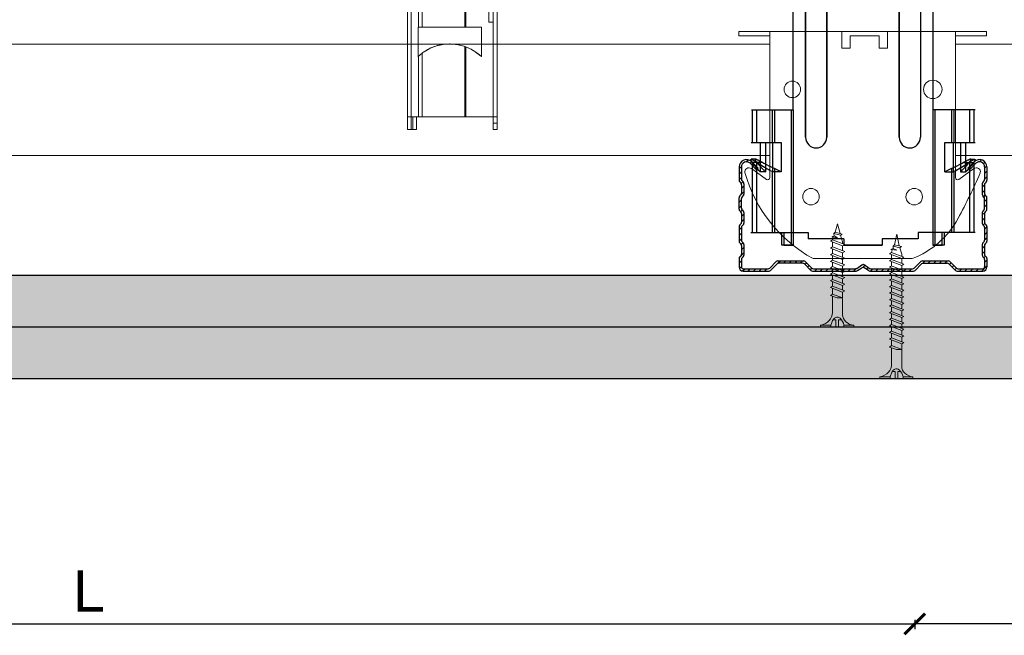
# Model space of a CAD drawing. Header units: millimetres. Extents: x 2264 to 5026, y 1272 to 2447.
# Tile 11 of 18: x 4274 to 4513, y 1451 to 1600. Entities that reach past the tile are written whole.
import ezdxf

# ---------------------------------------------------------------- set-up
doc = ezdxf.new("R2010")
doc.units = ezdxf.units.MM
for name, color, linetype, lineweight in [('_RIGIPS AKCESORIA', 7, 'Continuous', 18), ('_RIGIPS G-K', 7, 'Continuous', 25), ('_RIGIPS PROFIL', 7, 'Continuous', 18)]:
    doc.layers.add(name, color=color, linetype=linetype, lineweight=lineweight)
doc.styles.get("Standard").update_dxf_attribs({"font": 'arial.ttf'})
doc.dimstyles.new('ISO-25', dxfattribs={"dimtxt": 2.5, "dimasz": 2.5, "dimexe": 1.25, "dimexo": 0.625, "dimtad": 1, "dimtxsty": 'Standard', "dimcen": 2.5, "dimadec": 0, "dimazin": 0, "dimtfac": 1, "dimtmove": 0, "dimatfit": 3, "dimfxl": 1, "dimarcsym": 0})

# ---------------------------------------------------------------- blocks, each defined once
blk = doc.blocks.new('wieszak noniuszowy bok')
at = {"layer": '_RIGIPS AKCESORIA', "lineweight": 0}
for p, q in [((1399.98, 5024.65), (1399.98, 5181.36)), ((1401, 5129.95), (1401, 5024.65)), ((1398.96, 5122.28), (1398.96, 5050.72)), ((1379.24, 5057.36), (1379.24, 5024.65)), ((1380.12, 5057.36), (1380.12, 5024.65)), ((1381.9, 5057.36), (1381.9, 5049.5)), ((1382.79, 5057.36), (1382.79, 5049.5)), ((1393.13, 5057.36), (1393.13, 5049.5)), ((1393.4, 5057.36), (1393.4, 5049.5)), ((1381.81, 5042.35), (1381.81, 5049.5)), ((1397.14, 5049.5), (1381.81, 5049.5)), ((1397.14, 5042.35), (1397.14, 5049.5)), ((1398.96, 5050.72), (1399.98, 5050.72)), ((1385.53, 5044.69), (1385.23, 5044.57)), ((1385.23, 5044.57), (1385.53, 5044.69)), ((1385.38, 5044.63), (1385.85, 5044.8)), ((1385.85, 5044.8), (1385.38, 5044.63)), ((1385.83, 5044.8), (1385.53, 5044.69)), ((1385.53, 5044.69), (1385.83, 5044.8)), ((1386.15, 5044.9), (1385.83, 5044.8)), ((1385.83, 5044.8), (1386.15, 5044.9)), ((1385.85, 5044.8), (1386.31, 5044.95)), ((1386.31, 5044.95), (1385.85, 5044.8)), ((1386.48, 5045), (1386.15, 5044.9)), ((1386.15, 5044.9), (1386.48, 5045)), ((1386.31, 5044.95), (1386.68, 5045.06)), ((1386.68, 5045.06), (1386.31, 5044.95)), ((1386.81, 5045.09), (1386.48, 5045)), ((1386.48, 5045), (1386.81, 5045.09)), ((1386.68, 5045.06), (1387.07, 5045.15)), ((1387.07, 5045.15), (1386.68, 5045.06)), ((1387.15, 5045.16), (1386.81, 5045.09)), ((1386.81, 5045.09), (1387.15, 5045.16)), ((1387.07, 5045.15), (1387.47, 5045.23)), ((1387.47, 5045.23), (1387.07, 5045.15)), ((1387.49, 5045.23), (1387.15, 5045.16)), ((1387.15, 5045.16), (1387.49, 5045.23)), ((1387.47, 5045.23), (1387.87, 5045.3)), ((1387.87, 5045.3), (1387.47, 5045.23)), ((1387.83, 5045.29), (1387.49, 5045.23)), ((1387.49, 5045.23), (1387.83, 5045.29)), ((1388.14, 5045.33), (1387.83, 5045.29)), ((1387.83, 5045.29), (1388.14, 5045.33)), ((1387.87, 5045.3), (1388.29, 5045.34)), ((1388.29, 5045.34), (1387.87, 5045.3)), ((1388.46, 5045.36), (1388.14, 5045.33)), ((1388.14, 5045.33), (1388.46, 5045.36)), ((1388.29, 5045.34), (1388.72, 5045.39)), ((1388.72, 5045.39), (1388.29, 5045.34)), ((1388.8, 5045.39), (1388.46, 5045.36)), ((1388.46, 5045.36), (1388.8, 5045.39)), ((1388.72, 5045.39), (1389.15, 5045.4)), ((1389.15, 5045.4), (1388.72, 5045.39)), ((1389.13, 5045.4), (1388.8, 5045.39)), ((1388.8, 5045.39), (1389.13, 5045.4)), ((1389.47, 5045.41), (1389.13, 5045.4)), ((1389.13, 5045.4), (1389.47, 5045.41)), ((1389.15, 5045.4), (1389.58, 5045.41)), ((1389.58, 5045.41), (1389.15, 5045.4)), ((1389.47, 5045.41), (1389.46, 5045.41)), ((1389.47, 5045.41), (1389.46, 5045.41)), ((1389.82, 5045.4), (1389.47, 5045.41)), ((1389.47, 5045.41), (1389.82, 5045.4)), ((1389.58, 5045.41), (1390.02, 5045.39)), ((1390.02, 5045.39), (1389.58, 5045.41)), ((1390.16, 5045.39), (1389.82, 5045.4)), ((1389.82, 5045.4), (1390.16, 5045.39)), ((1390.02, 5045.39), (1390.46, 5045.37)), ((1390.46, 5045.37), (1390.02, 5045.39)), ((1390.51, 5045.36), (1390.16, 5045.39)), ((1390.16, 5045.39), (1390.51, 5045.36)), ((1390.46, 5045.37), (1390.89, 5045.32)), ((1390.89, 5045.32), (1390.46, 5045.37)), ((1390.86, 5045.32), (1390.51, 5045.36)), ((1390.51, 5045.36), (1390.86, 5045.32)), ((1391.21, 5045.27), (1390.86, 5045.32)), ((1390.86, 5045.32), (1391.21, 5045.27)), ((1390.89, 5045.32), (1391.33, 5045.25)), ((1391.33, 5045.25), (1390.89, 5045.32)), ((1391.55, 5045.21), (1391.21, 5045.27)), ((1391.21, 5045.27), (1391.55, 5045.21)), ((1391.33, 5045.25), (1391.75, 5045.17)), ((1391.75, 5045.17), (1391.33, 5045.25)), ((1391.89, 5045.14), (1391.55, 5045.21)), ((1391.55, 5045.21), (1391.89, 5045.14)), ((1391.75, 5045.17), (1392.17, 5045.07)), ((1392.17, 5045.07), (1391.75, 5045.17)), ((1392.22, 5045.07), (1391.89, 5045.14)), ((1391.89, 5045.14), (1392.22, 5045.07)), ((1392.17, 5045.07), (1392.57, 5044.97)), ((1392.57, 5044.97), (1392.17, 5045.07)), ((1392.55, 5044.98), (1392.22, 5045.07)), ((1392.22, 5045.07), (1392.55, 5044.98)), ((1393.17, 5044.78), (1392.55, 5044.98)), ((1392.55, 5044.98), (1393.17, 5044.78)), ((1392.57, 5044.97), (1392.96, 5044.85)), ((1392.96, 5044.85), (1392.57, 5044.97)), ((1392.96, 5044.85), (1393.41, 5044.69)), ((1393.41, 5044.69), (1392.96, 5044.85)), ((1393.13, 5044.79), (1393.13, 5027.72)), ((1393.54, 5044.63), (1393.17, 5044.78)), ((1393.17, 5044.78), (1393.54, 5044.63)), ((1393.4, 5044.69), (1393.4, 5027.72)), ((1393.41, 5044.69), (1393.86, 5044.51)), ((1393.86, 5044.51), (1393.41, 5044.69)), ((1381.81, 5042.35), (1381.8, 5042.35)), ((1381.81, 5042.35), (1381.8, 5042.35)), ((1381.81, 5042.35), (1382.29, 5042.77)), ((1382.29, 5042.77), (1381.81, 5042.35)), ((1381.81, 5042.35), (1381.86, 5042.39)), ((1381.86, 5042.39), (1381.81, 5042.35)), ((1381.86, 5042.39), (1381.9, 5042.43)), ((1381.9, 5042.43), (1381.86, 5042.39)), ((1381.9, 5042.43), (1381.98, 5042.51)), ((1381.98, 5042.51), (1381.9, 5042.43)), ((1381.9, 5042.43), (1381.9, 5027.72)), ((1381.98, 5042.51), (1382.21, 5042.72)), ((1382.21, 5042.72), (1381.98, 5042.51)), ((1382.21, 5042.72), (1382.46, 5042.91)), ((1382.46, 5042.91), (1382.21, 5042.72)), ((1382.29, 5042.77), (1382.79, 5043.18)), ((1382.79, 5043.18), (1382.29, 5042.77)), ((1382.46, 5042.91), (1382.71, 5043.12)), ((1382.71, 5043.12), (1382.46, 5042.91)), ((1382.71, 5043.12), (1382.98, 5043.31)), ((1382.98, 5043.31), (1382.71, 5043.12)), ((1383.01, 5043.34), (1382.79, 5043.18)), ((1382.79, 5043.18), (1383.01, 5043.34)), ((1382.79, 5043.18), (1382.79, 5027.72)), ((1382.98, 5043.31), (1383.31, 5043.54)), ((1383.31, 5043.54), (1382.98, 5043.31)), ((1383.24, 5043.5), (1383.01, 5043.34)), ((1383.01, 5043.34), (1383.24, 5043.5)), ((1383.66, 5043.77), (1383.24, 5043.5)), ((1383.24, 5043.5), (1383.66, 5043.77)), ((1383.31, 5043.54), (1383.68, 5043.78)), ((1383.68, 5043.78), (1383.31, 5043.54)), ((1384.13, 5044.04), (1383.66, 5043.77)), ((1383.66, 5043.77), (1384.13, 5044.04)), ((1383.68, 5043.78), (1384.07, 5044.01)), ((1384.07, 5044.01), (1383.68, 5043.78)), ((1384.07, 5044.01), (1384.49, 5044.23)), ((1384.49, 5044.23), (1384.07, 5044.01)), ((1384.65, 5044.31), (1384.13, 5044.04)), ((1384.13, 5044.04), (1384.65, 5044.31)), ((1384.49, 5044.23), (1384.92, 5044.44)), ((1384.92, 5044.44), (1384.49, 5044.23)), ((1384.93, 5044.44), (1384.65, 5044.31)), ((1384.65, 5044.31), (1384.93, 5044.44)), ((1384.92, 5044.44), (1385.38, 5044.63)), ((1385.38, 5044.63), (1384.92, 5044.44)), ((1385.23, 5044.57), (1384.93, 5044.44)), ((1384.93, 5044.44), (1385.23, 5044.57)), ((1385.34, 5044.62), (1385.33, 5044.62)), ((1385.34, 5044.62), (1385.33, 5044.62)), ((1393.92, 5044.48), (1393.54, 5044.63)), ((1393.54, 5044.63), (1393.92, 5044.48)), ((1393.6, 5044.62), (1393.59, 5044.62)), ((1393.6, 5044.62), (1393.59, 5044.62)), ((1393.86, 5044.51), (1394.29, 5044.31)), ((1394.29, 5044.31), (1393.86, 5044.51)), ((1394.29, 5044.31), (1393.92, 5044.48)), ((1393.92, 5044.48), (1394.29, 5044.31)), ((1394.65, 5044.13), (1394.29, 5044.31)), ((1394.29, 5044.31), (1394.72, 5044.09)), ((1394.72, 5044.09), (1394.29, 5044.31)), ((1394.29, 5044.31), (1394.65, 5044.13)), ((1395, 5043.94), (1394.65, 5044.13)), ((1394.65, 5044.13), (1395, 5043.94)), ((1394.72, 5044.09), (1395.13, 5043.86)), ((1395.13, 5043.86), (1394.72, 5044.09)), ((1395.35, 5043.73), (1395, 5043.94)), ((1395, 5043.94), (1395.35, 5043.73)), ((1395.13, 5043.86), (1395.53, 5043.61)), ((1395.53, 5043.61), (1395.13, 5043.86)), ((1395.67, 5043.52), (1395.35, 5043.73)), ((1395.35, 5043.73), (1395.67, 5043.52)), ((1395.53, 5043.61), (1395.92, 5043.35)), ((1395.92, 5043.35), (1395.53, 5043.61)), ((1396, 5043.29), (1395.67, 5043.52)), ((1395.67, 5043.52), (1396, 5043.29)), ((1395.92, 5043.35), (1396.3, 5043.07)), ((1396.3, 5043.07), (1395.92, 5043.35)), ((1396.3, 5043.06), (1396, 5043.29)), ((1396, 5043.29), (1396.3, 5043.06)), ((1396.3, 5043.07), (1396.73, 5042.72)), ((1396.73, 5042.72), (1396.3, 5043.07)), ((1396.59, 5042.83), (1396.3, 5043.06)), ((1396.3, 5043.06), (1396.59, 5042.83)), ((1396.87, 5042.59), (1396.59, 5042.83)), ((1396.59, 5042.83), (1396.87, 5042.59)), ((1396.73, 5042.72), (1397.14, 5042.35)), ((1397.14, 5042.35), (1396.73, 5042.72)), ((1397.14, 5042.35), (1396.87, 5042.59)), ((1396.87, 5042.59), (1397.14, 5042.35)), ((1397.14, 5042.35), (1397.13, 5042.35)), ((1397.14, 5042.35), (1397.13, 5042.35)), ((1379.24, 5027.72), (1401, 5027.72)), ((1380.57, 5027.72), (1380.57, 5024.65)), ((1381.46, 5024.65), (1381.46, 5027.72)), ((1399.98, 5026.19), (1401, 5026.19)), ((1379.24, 5024.65), (1381.46, 5024.65)), ((1401, 5024.65), (1399.98, 5024.65))]:
    blk.add_line(p, q, dxfattribs=at)
blk = doc.blocks.new('TN 25')
at = {"layer": '_RIGIPS AKCESORIA'}
for p, q in [((0, -0.84), (0, 7.16)), ((0, 7.16), (0.46, 7.16)), ((0.46, 7.16), (0.46, 4.78)), ((0.46, 4.78), (0, 4.78)), ((8.47, 4.46), (8.79, 5)), ((8.79, 5), (9.93, 2.01)), ((10.1, 4.46), (10.41, 5)), ((10.41, 5), (11.56, 2.01)), ((11.67, 4.46), (11.99, 5)), ((11.99, 5), (13.14, 2.01)), ((13.21, 4.46), (13.52, 5)), ((13.52, 5), (14.67, 2.01)), ((14.8, 4.46), (15.12, 5)), ((15.12, 5), (16.26, 2.01)), ((16.42, 4.46), (16.73, 5)), ((16.73, 5), (17.88, 2.01)), ((17.99, 4.46), (18.31, 5)), ((18.31, 5), (19.45, 2.01)), ((19.68, 4.46), (20, 5)), ((20, 5), (21.14, 2.01)), ((0, 3.5), (1.77, 3.5)), ((0, 2.83), (1.77, 2.83)), ((1.77, 3.5), (1.77, 4.2)), ((1.77, 2.83), (1.77, 2.18)), ((3.02, 4.46), (8.47, 4.46)), ((7.12, 4.46), (7.12, 3.18)), ((8.03, 2.01), (7.12, 4.46)), ((7.12, 3.18), (7.65, 1.53)), ((9.61, 1.51), (8.47, 4.46)), ((9, 4.46), (10.1, 4.46)), ((11.23, 1.51), (10.1, 4.46)), ((10.62, 4.46), (11.67, 4.46)), ((12.81, 1.51), (11.67, 4.46)), ((12.2, 4.46), (13.21, 4.46)), ((14.34, 1.51), (13.21, 4.46)), ((13.73, 4.46), (14.8, 4.46)), ((15.94, 1.51), (14.8, 4.46)), ((15.33, 4.46), (16.42, 4.46)), ((17.55, 1.51), (16.42, 4.46)), ((16.94, 4.46), (17.99, 4.46)), ((19.13, 1.51), (17.99, 4.46)), ((18.52, 4.46), (19.68, 4.46)), ((20.82, 1.51), (19.68, 4.46)), ((20.21, 4.46), (20.7, 4.46)), ((20.7, 4.46), (22.28, 3.98)), ((21.85, 1.83), (21.67, 3.28)), ((21.67, 3.28), (22.14, 2.4)), ((22.14, 2.4), (21.85, 1.83)), ((22.7, 2.36), (22.14, 2.4)), ((22.28, 3.98), (22.56, 4.37)), ((22.7, 2.36), (22.28, 3.98)), ((22.56, 4.37), (23.03, 2.71)), ((23.03, 2.71), (22.7, 2.36)), ((22.71, 3.85), (25, 3.24)), ((25, 3.24), (23.03, 2.71)), ((0.46, 1.64), (0, 1.64)), ((0.46, -0.84), (0.46, 1.64)), ((7.49, 2.01), (3.55, 2.01)), ((7.65, 1.53), (8.03, 2.01)), ((9.41, 2.01), (8.03, 2.01)), ((9.93, 2.01), (9.61, 1.51)), ((11.04, 2.01), (9.93, 2.01)), ((11.56, 2.01), (11.23, 1.51)), ((12.61, 2.01), (11.56, 2.01)), ((13.14, 2.01), (12.81, 1.51)), ((14.15, 2.01), (13.14, 2.01)), ((14.67, 2.01), (14.34, 1.51)), ((15.74, 2.01), (14.67, 2.01)), ((16.26, 2.01), (15.94, 1.51)), ((17.36, 2.01), (16.26, 2.01)), ((17.88, 2.01), (17.55, 1.51)), ((18.93, 2.01), (17.88, 2.01)), ((19.45, 2.01), (19.13, 1.51)), ((19.45, 2.01), (20.62, 2.01)), ((21.14, 2.01), (20.82, 1.51)), ((21.14, 2.01), (21.81, 2.12)), ((0, -0.84), (0.46, -0.84))]:
    blk.add_line(p, q, dxfattribs=at)
for centre, major_axis, ratio, start_param, end_param in [((3.09, 7.67), (0.17, 3.2), 0.826134, 1.773653, 3.180586), ((-0.04, 0.9), (0, 3.93), 0.848176, -0.720942, -0.151112), ((0.59, 4.62), (0, 2.81), 0.848176, 3.475072, 3.862535), ((1.66, 3.18), (0, 0.895), 0.848176, -1.552777, -0.720942), ((1.66, 3.18), (0, 0.895), 0.848176, 3.862535, 4.730408), ((3.37, -1.57), (0.28, 3.57), 0.832181, 0.035984, 1.430787), ((-2.73, 15.91), (0, 14.76), 0.848176, 3.399396, 3.475072)]:
    blk.add_ellipse(centre, major_axis=major_axis, ratio=ratio, start_param=start_param, end_param=end_param, dxfattribs=at)
blk = doc.blocks.new('CD 60 ULTRASTIL')
h = blk.add_hatch()
h.set_pattern_fill('ANSI31', color=256, scale=0.3, style=0)
h.paths.add_polyline_path([(542.88, 684.5, -0.302776), (543.49, 684.5), (544.54, 683.79, 0.148069), (544.85, 683.7), (555.42, 683.7, 0.198912), (555.81, 683.86), (557.38, 685.44, -0.198912), (557.77, 685.6), (563.59, 685.6, -0.198912), (563.98, 685.44), (565.55, 683.86, 0.198912), (565.94, 683.7), (572.18, 683.7, 0.414214), (573.18, 684.7), (573.18, 686.74, 0.198912), (573.02, 687.12), (572.74, 687.4, -0.198912), (572.58, 687.79), (572.58, 689.87, -0.198912), (572.74, 690.26), (573.02, 690.54, 0.198912), (573.18, 690.93), (573.18, 694.47, 0.198912), (573.02, 694.86), (572.74, 695.14, -0.198912), (572.58, 695.53), (572.58, 697.61, -0.198912), (572.74, 698), (573.02, 698.28, 0.198912), (573.18, 698.67), (573.18, 701.47, 0.198912), (573.02, 701.86), (572.74, 702.14, -0.198912), (572.58, 702.53), (572.58, 704.61, -0.198912), (572.74, 705), (573.02, 705.28, 0.198912), (573.18, 705.67), (573.18, 708.9, 0.666128), (570.12, 710.18), (568.55, 708.63), (568.93, 708.24), (570.5, 709.79, -0.666128), (572.63, 708.9), (572.63, 705.9, -0.198912), (572.47, 705.51), (572.19, 705.23, 0.198912), (572.03, 704.84), (572.03, 702.3, 0.198912), (572.19, 701.91), (572.47, 701.63, -0.198912), (572.63, 701.25), (572.63, 698.9, -0.198912), (572.47, 698.51), (572.19, 698.23, 0.198912), (572.03, 697.84), (572.03, 695.3, 0.198912), (572.19, 694.91), (572.47, 694.63, -0.198912), (572.63, 694.25), (572.63, 691.16, -0.198912), (572.47, 690.77), (572.19, 690.49, 0.198912), (572.03, 690.1), (572.03, 687.56, 0.198912), (572.19, 687.17), (572.47, 686.9, -0.198912), (572.63, 686.51), (572.63, 684.7, -0.414214), (572.18, 684.25), (566.17, 684.25, -0.198912), (565.78, 684.41), (564.2, 685.99, 0.198912), (563.82, 686.15), (557.55, 686.15, 0.198912), (557.16, 685.99), (555.58, 684.41, -0.198912), (555.19, 684.25), (545.01, 684.25, -0.148069), (544.71, 684.34), (543.49, 685.16, 0.302776), (542.88, 685.16), (541.65, 684.34, -0.148069), (541.35, 684.25), (531.17, 684.25, -0.198912), (530.78, 684.41), (529.2, 685.99, 0.198912), (528.82, 686.15), (522.55, 686.15, 0.198912), (522.16, 685.99), (520.58, 684.41, -0.198912), (520.19, 684.25), (514.18, 684.25, -0.414214), (513.73, 684.7), (513.73, 686.51, -0.198912), (513.89, 686.9), (514.17, 687.17, 0.198912), (514.33, 687.56), (514.33, 690.1, 0.198912), (514.17, 690.49), (513.89, 690.77, -0.198912), (513.73, 691.16), (513.73, 694.25, -0.198912), (513.89, 694.63), (514.17, 694.91, 0.198912), (514.33, 695.3), (514.33, 697.84, 0.198912), (514.17, 698.23), (513.89, 698.51, -0.198912), (513.73, 698.9), (513.73, 701.25, -0.198912), (513.89, 701.63), (514.17, 701.91, 0.198912), (514.33, 702.3), (514.33, 704.84, 0.198912), (514.17, 705.23), (513.89, 705.51, -0.198912), (513.73, 705.9), (513.73, 708.9, -0.666128), (515.86, 709.79), (517.43, 708.24), (517.81, 708.63), (516.25, 710.18, 0.666128), (513.18, 708.9), (513.18, 705.67, 0.198912), (513.34, 705.28), (513.62, 705, -0.198912), (513.78, 704.61), (513.78, 702.53, -0.198912), (513.62, 702.14), (513.34, 701.86, 0.198912), (513.18, 701.47), (513.18, 698.67, 0.198912), (513.34, 698.28), (513.62, 698, -0.198912), (513.78, 697.61), (513.78, 695.53, -0.198912), (513.62, 695.14), (513.34, 694.86, 0.198912), (513.18, 694.47), (513.18, 690.93, 0.198912), (513.34, 690.54), (513.62, 690.26, -0.198912), (513.78, 689.87), (513.78, 687.79, -0.198912), (513.62, 687.4), (513.34, 687.12, 0.198912), (513.18, 686.74), (513.18, 684.7, 0.414214), (514.18, 683.7), (520.42, 683.7, 0.198912), (520.81, 683.86), (522.38, 685.44, -0.198912), (522.77, 685.6), (528.59, 685.6, -0.198912), (528.98, 685.44), (530.55, 683.86, 0.198912), (530.94, 683.7), (541.51, 683.7, 0.148069), (541.82, 683.79)])
for p, q in [((513.18, 708.9), (513.18, 705.67)), ((513.73, 708.9), (513.73, 705.9)), ((515.86, 709.79), (517.43, 708.24)), ((516.25, 710.18), (517.81, 708.63)), ((517.43, 708.24), (517.81, 708.63)), ((570.12, 710.18), (568.55, 708.63)), ((568.93, 708.24), (568.55, 708.63)), ((570.5, 709.79), (568.93, 708.24)), ((572.63, 708.9), (572.63, 705.9)), ((573.18, 708.9), (573.18, 705.67)), ((513.34, 705.28), (513.62, 705)), ((513.78, 704.61), (513.78, 702.53)), ((513.89, 705.51), (514.17, 705.23)), ((514.33, 704.84), (514.33, 702.3)), ((572.03, 704.84), (572.03, 702.3)), ((572.47, 705.51), (572.19, 705.23)), ((572.58, 704.61), (572.58, 702.53)), ((573.02, 705.28), (572.74, 705)), ((513.18, 698.67), (513.18, 701.47)), ((513.34, 701.86), (513.62, 702.14)), ((513.73, 698.9), (513.73, 701.25)), ((513.89, 701.63), (514.17, 701.91)), ((572.47, 701.63), (572.19, 701.91)), ((572.63, 698.9), (572.63, 701.25)), ((573.02, 701.86), (572.74, 702.14)), ((573.18, 698.67), (573.18, 701.47)), ((513.34, 698.28), (513.62, 698)), ((513.78, 697.61), (513.78, 695.53)), ((513.89, 698.51), (514.17, 698.23)), ((514.33, 697.84), (514.33, 695.3)), ((572.03, 697.84), (572.03, 695.3)), ((572.47, 698.51), (572.19, 698.23)), ((572.58, 697.61), (572.58, 695.53)), ((573.02, 698.28), (572.74, 698)), ((513.18, 694.47), (513.18, 690.93)), ((513.34, 694.86), (513.62, 695.14)), ((513.73, 694.25), (513.73, 691.16)), ((513.89, 694.63), (514.17, 694.91)), ((572.47, 694.63), (572.19, 694.91)), ((572.63, 694.25), (572.63, 691.16)), ((573.02, 694.86), (572.74, 695.14)), ((573.18, 694.47), (573.18, 690.93)), ((513.34, 690.54), (513.62, 690.26)), ((513.78, 689.87), (513.78, 687.79)), ((513.89, 690.77), (514.17, 690.49)), ((514.33, 690.1), (514.33, 687.56)), ((572.03, 690.1), (572.03, 687.56)), ((572.47, 690.77), (572.19, 690.49)), ((572.58, 689.87), (572.58, 687.79)), ((573.02, 690.54), (572.74, 690.26)), ((513.18, 686.74), (513.18, 684.7)), ((513.34, 687.12), (513.62, 687.4)), ((513.89, 686.9), (514.17, 687.17)), ((572.47, 686.9), (572.19, 687.17)), ((573.02, 687.12), (572.74, 687.4)), ((573.18, 686.74), (573.18, 684.7)), ((513.73, 686.51), (513.73, 684.7)), ((514.18, 684.25), (520.19, 684.25)), ((520.58, 684.41), (522.16, 685.99)), ((520.81, 683.86), (522.38, 685.44)), ((522.55, 686.15), (528.82, 686.15)), ((528.59, 685.6), (522.77, 685.6)), ((530.55, 683.86), (528.98, 685.44)), ((530.78, 684.41), (529.2, 685.99)), ((531.17, 684.25), (541.35, 684.25)), ((541.65, 684.34), (542.88, 685.16)), ((541.82, 683.79), (542.88, 684.5)), ((544.71, 684.34), (543.49, 685.16)), ((544.54, 683.79), (543.49, 684.5)), ((545.01, 684.25), (555.19, 684.25)), ((555.58, 684.41), (557.16, 685.99)), ((555.81, 683.86), (557.38, 685.44)), ((557.55, 686.15), (563.82, 686.15)), ((557.77, 685.6), (563.59, 685.6)), ((565.55, 683.86), (563.98, 685.44)), ((565.78, 684.41), (564.2, 685.99)), ((566.17, 684.25), (572.18, 684.25)), ((572.63, 686.51), (572.63, 684.7)), ((514.18, 683.7), (520.42, 683.7)), ((530.94, 683.7), (541.51, 683.7)), ((544.85, 683.7), (555.42, 683.7)), ((565.94, 683.7), (572.18, 683.7))]:
    blk.add_line(p, q)
for centre, radius, start, end in [((514.98, 708.9), 1.8, 45.3251, 180), ((571.38, 708.9), 1.8, 360, 134.6749), ((514.98, 708.9), 1.25, 45.3251, 180), ((571.38, 708.9), 1.25, 360, 134.6749), ((514.28, 705.9), 0.55, 180, 225), ((572.08, 705.9), 0.55, 315, 0), ((513.73, 705.67), 0.55, 180, 225), ((513.23, 704.61), 0.55, 0, 45), ((513.78, 704.84), 0.55, 0, 45), ((572.58, 704.84), 0.55, 135, 180), ((573.13, 704.61), 0.55, 135, 180), ((572.63, 705.67), 0.55, 315, 0), ((513.73, 701.47), 0.55, 135, 180), ((513.23, 702.53), 0.55, 315, 0), ((514.28, 701.25), 0.55, 135, 180), ((513.78, 702.3), 0.55, 315, 0), ((572.58, 702.3), 0.55, 180, 225), ((572.08, 701.25), 0.55, 0, 45), ((573.13, 702.53), 0.55, 180, 225), ((572.63, 701.47), 0.55, 0, 45), ((513.73, 698.67), 0.55, 180, 225), ((514.28, 698.9), 0.55, 180, 225), ((572.08, 698.9), 0.55, 315, 0), ((572.63, 698.67), 0.55, 315, 0), ((513.23, 697.61), 0.55, 360, 45), ((513.78, 697.84), 0.55, 0, 45), ((572.58, 697.84), 0.55, 135, 180), ((573.13, 697.61), 0.55, 135, 180), ((513.73, 694.47), 0.55, 135, 180), ((513.23, 695.53), 0.55, 315, 0), ((514.28, 694.25), 0.55, 135, 180), ((513.78, 695.3), 0.55, 315, 0), ((572.58, 695.3), 0.55, 180, 225), ((572.08, 694.25), 0.55, 0, 45), ((573.13, 695.53), 0.55, 180, 225), ((572.63, 694.47), 0.55, 0, 45), ((513.73, 690.93), 0.55, 180, 225), ((513.23, 689.87), 0.55, 0, 45), ((514.28, 691.16), 0.55, 180, 225), ((513.78, 690.1), 0.55, 360, 45), ((572.58, 690.1), 0.55, 135, 180), ((572.08, 691.16), 0.55, 315, 0), ((573.13, 689.87), 0.55, 135, 180), ((572.63, 690.93), 0.55, 315, 0), ((513.73, 686.74), 0.55, 135, 180), ((513.23, 687.79), 0.55, 315, 0), ((514.28, 686.51), 0.55, 135, 180), ((513.78, 687.56), 0.55, 315, 360), ((572.58, 687.56), 0.55, 180, 225), ((572.08, 686.51), 0.55, 360, 45), ((573.13, 687.79), 0.55, 180, 225), ((572.63, 686.74), 0.55, 360, 45), ((514.18, 684.7), 1, 180, 270), ((514.18, 684.7), 0.45, 180, 270), ((520.19, 684.8), 0.55, 270, 315), ((522.55, 685.6), 0.55, 90, 135), ((522.77, 685.05), 0.55, 90, 135), ((528.59, 685.05), 0.55, 45, 90), ((528.82, 685.6), 0.55, 45, 90), ((531.17, 684.8), 0.55, 225, 270), ((541.35, 684.8), 0.55, 270, 303.6901), ((543.18, 684.7), 0.55, 56.3099, 123.6901), ((543.18, 684.04), 0.55, 56.3099, 123.6901), ((545.01, 684.8), 0.55, 236.3099, 270), ((555.19, 684.8), 0.55, 270, 315), ((557.55, 685.6), 0.55, 90, 135), ((557.77, 685.05), 0.55, 90, 135), ((563.59, 685.05), 0.55, 45, 90), ((563.82, 685.6), 0.55, 45, 90), ((566.17, 684.8), 0.55, 225, 270), ((572.18, 684.7), 1, 270, 0), ((572.18, 684.7), 1, 270, 360), ((572.18, 684.7), 0.45, 270, 360), ((520.42, 684.25), 0.55, 270, 315), ((530.94, 684.25), 0.55, 225, 270), ((541.51, 684.25), 0.55, 270, 303.6901), ((544.85, 684.25), 0.55, 236.3099, 270), ((555.42, 684.25), 0.55, 270, 315), ((565.94, 684.25), 0.55, 225, 270)]:
    blk.add_arc(centre, radius, start, end)
blk = doc.blocks.new('Lacznik krzyzowy (widok2)')
at = {"layer": '_RIGIPS AKCESORIA'}
for p, q in [((94.8, 91.5, 218.36), (94.8, 90.5, 218.36)), ((94.8, 91.5, 218.36), (154.8, 91.5, 218.36)), ((102.3, 56.12, 218.36), (102.3, 91.5, 218.36)), ((119.8, 91.5, 218.36), (119.8, 87.5, 218.36)), ((130.85, 91.5, 218.36), (130.85, 87.5, 218.36)), ((147.3, 91.5, 218.36), (147.3, 56.12, 218.36)), ((154.8, 91.5, 218.36), (154.8, 90.5, 218.36)), ((94.8, 90.5, 218.36), (102.3, 90.5, 218.36)), ((121.8, 87.5, 218.36), (121.8, 90.5, 218.36)), ((121.8, 90.5, 218.36), (128.85, 90.5, 218.36)), ((128.85, 90.5, 218.36), (128.85, 87.5, 218.36)), ((154.8, 90.5, 218.36), (147.3, 90.5, 218.36)), ((119.8, 87.5, 218.36), (121.8, 87.5, 218.36)), ((128.85, 87.5, 218.36), (130.85, 87.5, 218.36)), ((97.87, 58.32, 218.36), (101.51, 55.71, 218.36)), ((148.09, 55.71, 218.36), (151.73, 58.32, 218.36)), ((136.8, 36.5, 218.36), (112.81, 36.5, 218.36))]:
    blk.add_line(p, q, dxfattribs=at)
for centre, radius in [((107.8, 77.5, 218.36), 2), ((141.8, 77.5, 218.36), 2.24), ((112.3, 51.5, 218.36), 2), ((137.3, 51.5, 218.36), 2)]:
    blk.add_circle(centre, radius, dxfattribs=at)
for centre, radius, start, end in [((97.29, 57.5, 218.36), 1, 122.1388, 189.8152), ((129.61, 66.77, 218.36), 34.62, 195.8211, 240.9602), ((97.29, 57.5, 218.36), 1, 54.4623, 122.1388), ((12.5, 118.8, 218.36), 153.64, 331.826, 336.4146), ((152.32, 57.5, 218.36), 1, 350.1848, 125.5377), ((101.8, 56.12, 218.36), 0.5, 234.4623, 0), ((147.8, 56.12, 218.36), 0.5, 180, 305.5377), ((129.12, 56.49, 218.36), 21.41, 291.013, 331.4749)]:
    blk.add_arc(centre, radius, start, end, dxfattribs=at)
blk = doc.blocks.new('wieszak noniuszowy widok')
for p, q in [((358.34, -30.29), (358.34, 42.47)), ((392.15, 42.47), (392.15, -30.29)), ((392.15, 42.47), (392.15, -30.29)), ((361.34, -36.95), (361.34, 34.79)), ((361.34, 34.79), (361.34, -36.95)), ((366.47, 34.79), (366.47, -36.95)), ((366.47, -36.95), (366.47, 34.79)), ((384.02, -36.95), (384.02, 34.79)), ((384.02, 34.79), (384.02, -36.95)), ((389.14, 34.79), (389.14, -36.95)), ((389.14, 34.79), (389.14, -36.95)), ((348.22, -30.29), (358.37, -30.29)), ((348.44, -30.29), (348.44, -38.17)), ((349.43, -30.29), (349.43, -38.17)), ((353.28, -30.29), (353.28, -38.17)), ((353.8, -30.29), (353.8, -38.17)), ((357.85, -30.29), (357.85, -63.08)), ((358.37, -30.29), (358.37, -63.08)), ((392.13, -30.29), (392.13, -63.08)), ((392.15, -30.29), (392.15, -60.01)), ((392.15, -30.29), (392.15, -60.01)), ((402.37, -30.29), (392.16, -30.29)), ((392.64, -30.29), (392.64, -63.08)), ((396.7, -30.29), (396.7, -38.17)), ((397.21, -30.29), (397.21, -38.17)), ((401.07, -30.29), (401.07, -38.17)), ((402.06, -30.29), (402.06, -38.17)), ((348.13, -38.17), (355.47, -38.17)), ((350.32, -38.17), (350.32, -45.34)), ((351.68, -45.34), (351.68, -38.17)), ((353.44, -45.34), (353.44, -38.17)), ((355.47, -38.17), (355.47, -45.34)), ((395.03, -45.34), (395.03, -38.17)), ((395.03, -38.17), (402.39, -38.17)), ((397.05, -38.17), (397.05, -45.34)), ((398.82, -38.17), (398.82, -45.34)), ((400.18, -45.34), (400.18, -38.17)), ((348.11, -42.32), (348.14, -42.29)), ((348.11, -42.37), (348.11, -42.32)), ((348.12, -42.43), (348.11, -42.37)), ((348.15, -42.51), (348.12, -42.43)), ((348.14, -42.29), (348.17, -42.28)), ((348.19, -42.61), (348.15, -42.51)), ((348.17, -42.28), (348.23, -42.28)), ((349.22, -42.28), (348.19, -42.28)), ((348.26, -42.72), (348.19, -42.61)), ((348.23, -42.28), (348.31, -42.3)), ((348.34, -42.84), (348.26, -42.72)), ((348.31, -42.3), (348.41, -42.34)), ((348.45, -43), (348.34, -42.84)), ((348.41, -42.34), (348.53, -42.39)), ((348.53, -42.39), (348.66, -42.46)), ((348.66, -42.46), (348.81, -42.54)), ((348.81, -42.54), (348.96, -42.63)), ((348.96, -42.63), (349.14, -42.73)), ((349.15, -42.29), (349.13, -42.32)), ((349.13, -42.32), (349.13, -42.36)), ((349.13, -42.36), (349.14, -42.41)), ((349.14, -42.41), (349.16, -42.47)), ((349.14, -42.73), (349.38, -42.88)), ((349.18, -42.28), (349.15, -42.29)), ((349.16, -42.47), (349.19, -42.54)), ((349.22, -42.28), (349.18, -42.28)), ((349.19, -42.54), (349.24, -42.62)), ((349.28, -42.28), (349.22, -42.28)), ((349.24, -42.62), (349.3, -42.71)), ((349.34, -42.29), (349.28, -42.28)), ((349.3, -42.71), (349.44, -42.91)), ((349.43, -42.32), (349.34, -42.29)), ((349.38, -42.88), (349.66, -43.05)), ((349.52, -42.35), (349.43, -42.32)), ((349.43, -42.9), (349.43, -60.01)), ((349.44, -42.91), (349.55, -43.05)), ((349.62, -42.4), (349.52, -42.35)), ((349.74, -42.46), (349.62, -42.4)), ((349.88, -42.52), (349.74, -42.46)), ((350.03, -42.6), (349.88, -42.52)), ((350.2, -42.69), (350.03, -42.6)), ((350.38, -42.79), (350.2, -42.69)), ((350.58, -42.89), (350.38, -42.79)), ((350.78, -43), (350.58, -42.89)), ((399.92, -42.89), (399.71, -43)), ((400.12, -42.79), (399.92, -42.89)), ((400.3, -42.69), (400.12, -42.79)), ((400.46, -42.6), (400.3, -42.69)), ((400.62, -42.52), (400.46, -42.6)), ((400.76, -42.46), (400.62, -42.52)), ((400.88, -42.4), (400.76, -42.46)), ((400.84, -43.05), (401.12, -42.88)), ((400.98, -42.35), (400.88, -42.4)), ((400.95, -43.05), (401.06, -42.91)), ((401.07, -42.32), (400.98, -42.35)), ((401.06, -42.91), (401.2, -42.71)), ((401.15, -42.29), (401.07, -42.32)), ((401.07, -42.9), (401.07, -60.01)), ((401.12, -42.88), (401.36, -42.73)), ((401.22, -42.28), (401.15, -42.29)), ((401.2, -42.71), (401.26, -42.62)), ((401.27, -42.28), (401.22, -42.28)), ((401.26, -42.62), (401.3, -42.54)), ((401.32, -42.28), (401.27, -42.28)), ((401.27, -42.28), (402.31, -42.28)), ((401.3, -42.54), (401.34, -42.47)), ((401.35, -42.29), (401.32, -42.28)), ((401.34, -42.47), (401.36, -42.41)), ((401.36, -42.32), (401.35, -42.29)), ((401.37, -42.36), (401.36, -42.32)), ((401.36, -42.41), (401.37, -42.36)), ((401.36, -42.73), (401.54, -42.63)), ((401.54, -42.63), (401.69, -42.54)), ((401.69, -42.54), (401.84, -42.46)), ((401.84, -42.46), (401.97, -42.39)), ((401.97, -42.39), (402.09, -42.34)), ((402.16, -42.84), (402.05, -43)), ((402.09, -42.34), (402.18, -42.3)), ((402.24, -42.72), (402.16, -42.84)), ((402.18, -42.3), (402.26, -42.28)), ((402.3, -42.61), (402.24, -42.72)), ((402.26, -42.28), (402.33, -42.28)), ((402.35, -42.51), (402.3, -42.61)), ((402.33, -42.28), (402.36, -42.29)), ((402.38, -42.43), (402.35, -42.51)), ((402.36, -42.29), (402.39, -42.32)), ((402.39, -42.37), (402.38, -42.43)), ((402.39, -42.32), (402.39, -42.37)), ((348.44, -42.99), (348.44, -60.01)), ((348.58, -43.18), (348.45, -43)), ((349.57, -43.07), (348.5, -43.07)), ((348.72, -43.37), (348.58, -43.18)), ((348.89, -43.59), (348.72, -43.37)), ((349.08, -43.83), (348.89, -43.59)), ((349.28, -44.08), (349.08, -43.83)), ((349.49, -44.34), (349.28, -44.08)), ((349.72, -44.62), (349.49, -44.34)), ((349.55, -43.05), (349.68, -43.2)), ((349.66, -43.05), (349.96, -43.25)), ((350.92, -43.07), (349.68, -43.07)), ((349.68, -43.2), (349.82, -43.37)), ((350.01, -44.98), (349.72, -44.62)), ((349.82, -43.37), (349.98, -43.56)), ((349.96, -43.25), (350.28, -43.46)), ((349.98, -43.56), (350.15, -43.76)), ((350.32, -45.34), (350.01, -44.98)), ((350.15, -43.76), (350.34, -43.96)), ((350.28, -43.46), (350.63, -43.68)), ((350.34, -43.96), (350.54, -44.17)), ((350.54, -44.17), (350.75, -44.4)), ((350.63, -43.68), (350.99, -43.91)), ((350.75, -44.4), (350.97, -44.63)), ((351, -43.12), (350.78, -43)), ((350.97, -44.63), (351.19, -44.86)), ((350.99, -43.91), (351.36, -44.14)), ((351.23, -43.25), (351, -43.12)), ((351.19, -44.86), (351.43, -45.11)), ((351.48, -43.37), (351.23, -43.25)), ((351.36, -44.14), (351.74, -44.37)), ((351.43, -45.11), (351.68, -45.34)), ((351.99, -43.64), (351.48, -43.37)), ((351.74, -44.37), (352.07, -44.57)), ((352.52, -43.92), (351.99, -43.64)), ((352.07, -44.57), (352.41, -44.78)), ((352.41, -44.78), (352.77, -44.98)), ((353.08, -44.19), (352.52, -43.92)), ((352.77, -44.98), (353.14, -45.18)), ((353.43, -44.35), (353.08, -44.19)), ((353.14, -45.18), (353.28, -45.26)), ((353.28, -45.26), (353.36, -45.3)), ((353.28, -45.26), (353.28, -60.01)), ((353.8, -44.52), (353.43, -44.35)), ((354.66, -44.92), (353.8, -44.52)), ((353.8, -44.52), (353.8, -60.01)), ((355.47, -45.34), (354.66, -44.92)), ((395.84, -44.92), (395.03, -45.34)), ((396.7, -44.52), (395.84, -44.92)), ((397.07, -44.35), (396.7, -44.52)), ((396.7, -44.52), (396.7, -60.01)), ((397.42, -44.19), (397.07, -44.35)), ((397.13, -45.3), (397.21, -45.26)), ((397.21, -45.26), (397.36, -45.18)), ((397.21, -45.26), (397.21, -60.01)), ((397.36, -45.18), (397.73, -44.98)), ((397.98, -43.92), (397.42, -44.19)), ((397.73, -44.98), (398.09, -44.78)), ((398.51, -43.64), (397.98, -43.92)), ((398.09, -44.78), (398.43, -44.57)), ((398.43, -44.57), (398.76, -44.37)), ((399.02, -43.37), (398.51, -43.64)), ((398.76, -44.37), (399.13, -44.14)), ((398.82, -45.34), (399.07, -45.11)), ((399.26, -43.25), (399.02, -43.37)), ((399.07, -45.11), (399.3, -44.86)), ((399.13, -44.14), (399.51, -43.91)), ((399.49, -43.12), (399.26, -43.25)), ((399.3, -44.86), (399.53, -44.63)), ((399.71, -43), (399.49, -43.12)), ((399.51, -43.91), (399.87, -43.68)), ((399.53, -44.63), (399.74, -44.4)), ((399.58, -43.07), (400.82, -43.07)), ((399.74, -44.4), (399.96, -44.17)), ((399.87, -43.68), (400.21, -43.46)), ((399.96, -44.17), (400.16, -43.96)), ((400.16, -43.96), (400.35, -43.76)), ((400.49, -44.98), (400.18, -45.34)), ((400.21, -43.46), (400.54, -43.25)), ((400.35, -43.76), (400.52, -43.56)), ((400.78, -44.62), (400.49, -44.98)), ((400.52, -43.56), (400.68, -43.37)), ((400.54, -43.25), (400.84, -43.05)), ((400.68, -43.37), (400.82, -43.2)), ((401.01, -44.34), (400.78, -44.62)), ((400.82, -43.2), (400.95, -43.05)), ((400.93, -43.07), (402, -43.07)), ((401.22, -44.08), (401.01, -44.34)), ((401.42, -43.83), (401.22, -44.08)), ((401.61, -43.59), (401.42, -43.83)), ((401.77, -43.37), (401.61, -43.59)), ((401.92, -43.18), (401.77, -43.37)), ((402.05, -43), (401.92, -43.18)), ((402.06, -42.99), (402.06, -60.01)), ((351.68, -45.34), (350.32, -45.34)), ((353.36, -45.3), (353.44, -45.34)), ((355.47, -45.34), (353.44, -45.34)), ((395.03, -45.34), (397.05, -45.34)), ((397.05, -45.34), (397.13, -45.3)), ((398.82, -45.34), (400.18, -45.34)), ((348.11, -60.01), (361.93, -60.01)), ((355.57, -63.08), (355.57, -60.01)), ((356.08, -60.01), (356.08, -63.08)), ((361.93, -60.01), (361.93, -61.55)), ((361.93, -60.01), (361.93, -61.55)), ((370.64, -61.55), (361.93, -61.55)), ((370.64, -61.55), (370.64, -63.08)), ((370.64, -61.55), (370.64, -63.08)), ((388.57, -61.55), (379.86, -61.55)), ((379.86, -61.55), (379.86, -63.08)), ((379.86, -61.55), (379.86, -63.08)), ((388.57, -60.01), (388.57, -61.55)), ((402.39, -60.01), (388.57, -60.01)), ((388.57, -60.01), (388.57, -61.55)), ((394.42, -63.08), (394.42, -60.01)), ((394.93, -60.01), (394.93, -63.08)), ((357.85, -63.08), (355.57, -63.08)), ((356.08, -63.08), (355.57, -63.08)), ((356.08, -63.08), (358.37, -63.08)), ((358.37, -63.08), (357.85, -63.08)), ((379.86, -63.08), (370.64, -63.08)), ((370.64, -63.08), (379.86, -63.08)), ((392.13, -63.08), (394.42, -63.08)), ((392.64, -63.08), (392.13, -63.08)), ((394.93, -63.08), (392.64, -63.08)), ((394.93, -63.08), (394.42, -63.08))]:
    blk.add_line(p, q)
for centre in [(363.91, -36.95), (386.58, -36.95)]:
    blk.add_arc(centre, 2.56, 180, 0)
blk = doc.blocks.new('TN 35')
at = {"layer": '_RIGIPS AKCESORIA'}
for p, q in [((0, -0.84), (0, 7.16)), ((0, 7.16), (0.46, 7.16)), ((0.46, 7.16), (0.46, 4.78)), ((0.46, 4.78), (0, 4.78)), ((8.47, 4.46), (8.79, 5)), ((8.79, 5), (9.93, 2.01)), ((10.1, 4.46), (10.41, 5)), ((10.41, 5), (11.56, 2.01)), ((11.67, 4.46), (11.99, 5)), ((11.99, 5), (13.14, 2.01)), ((13.21, 4.46), (13.52, 5)), ((13.52, 5), (14.67, 2.01)), ((14.8, 4.46), (15.12, 5)), ((15.12, 5), (16.26, 2.01)), ((16.42, 4.46), (16.73, 5)), ((16.73, 5), (17.88, 2.01)), ((17.99, 4.46), (18.31, 5)), ((18.31, 5), (19.45, 2.01)), ((19.57, 4.46), (19.88, 5)), ((19.88, 5), (21.03, 2.01)), ((21.14, 4.46), (21.46, 5)), ((21.46, 5), (22.6, 2.01)), ((22.72, 4.46), (23.03, 5)), ((23.03, 5), (24.18, 2.01)), ((24.29, 4.46), (24.61, 5)), ((24.61, 5), (25.75, 2.01)), ((25.87, 4.46), (26.18, 5)), ((26.18, 5), (27.33, 2.01)), ((27.44, 4.46), (27.76, 5)), ((27.76, 5), (28.9, 2.01)), ((29.13, 4.46), (29.45, 5)), ((29.45, 5), (30.59, 2.01)), ((0, 3.5), (1.77, 3.5)), ((0, 2.83), (1.77, 2.83)), ((1.77, 3.5), (1.77, 4.2)), ((1.77, 2.83), (1.77, 2.18)), ((3.02, 4.46), (8.47, 4.46)), ((7.12, 4.46), (7.12, 3.18)), ((8.03, 2.01), (7.12, 4.46)), ((7.12, 3.18), (7.65, 1.53)), ((9.61, 1.51), (8.47, 4.46)), ((9, 4.46), (10.1, 4.46)), ((11.23, 1.51), (10.1, 4.46)), ((10.62, 4.46), (11.67, 4.46)), ((12.81, 1.51), (11.67, 4.46)), ((12.2, 4.46), (13.21, 4.46)), ((14.34, 1.51), (13.21, 4.46)), ((13.73, 4.46), (14.8, 4.46)), ((15.94, 1.51), (14.8, 4.46)), ((15.33, 4.46), (16.42, 4.46)), ((17.55, 1.51), (16.42, 4.46)), ((16.94, 4.46), (17.99, 4.46)), ((19.13, 1.51), (17.99, 4.46)), ((18.52, 4.46), (19.57, 4.46)), ((20.7, 1.51), (19.57, 4.46)), ((20.09, 4.46), (21.14, 4.46)), ((22.28, 1.51), (21.14, 4.46)), ((21.67, 4.46), (22.72, 4.46)), ((23.85, 1.51), (22.72, 4.46)), ((23.24, 4.46), (24.29, 4.46)), ((25.43, 1.51), (24.29, 4.46)), ((24.81, 4.46), (25.87, 4.46)), ((27, 1.51), (25.87, 4.46)), ((26.39, 4.46), (27.44, 4.46)), ((28.58, 1.51), (27.44, 4.46)), ((27.96, 4.46), (29.13, 4.46)), ((30.27, 1.51), (29.13, 4.46)), ((29.65, 4.46), (30.15, 4.46)), ((30.15, 4.46), (31.73, 3.98)), ((31.3, 1.83), (31.12, 3.28)), ((31.12, 3.28), (31.59, 2.4)), ((31.59, 2.4), (31.3, 1.83)), ((32.15, 2.36), (31.59, 2.4)), ((31.73, 3.98), (32.01, 4.37)), ((32.15, 2.36), (31.73, 3.98)), ((32.01, 4.37), (32.48, 2.71)), ((32.48, 2.71), (32.15, 2.36)), ((32.16, 3.85), (35, 3.24)), ((35, 3.24), (32.48, 2.71)), ((0.46, 1.64), (0, 1.64)), ((0.46, -0.84), (0.46, 1.64)), ((7.49, 2.01), (3.55, 2.01)), ((7.65, 1.53), (8.03, 2.01)), ((9.41, 2.01), (8.03, 2.01)), ((9.93, 2.01), (9.61, 1.51)), ((11.04, 2.01), (9.93, 2.01)), ((11.56, 2.01), (11.23, 1.51)), ((12.61, 2.01), (11.56, 2.01)), ((13.14, 2.01), (12.81, 1.51)), ((14.15, 2.01), (13.14, 2.01)), ((14.67, 2.01), (14.34, 1.51)), ((15.74, 2.01), (14.67, 2.01)), ((16.26, 2.01), (15.94, 1.51)), ((17.36, 2.01), (16.26, 2.01)), ((17.88, 2.01), (17.55, 1.51)), ((18.93, 2.01), (17.84, 2.01)), ((19.45, 2.01), (19.13, 1.51)), ((20.51, 2.01), (19.41, 2.01)), ((21.03, 2.01), (20.7, 1.51)), ((22.08, 2.01), (20.99, 2.01)), ((22.6, 2.01), (22.28, 1.51)), ((23.66, 2.01), (22.56, 2.01)), ((24.18, 2.01), (23.85, 1.51)), ((25.23, 2.01), (24.14, 2.01)), ((25.75, 2.01), (25.43, 1.51)), ((26.81, 2.01), (25.71, 2.01)), ((27.33, 2.01), (27, 1.51)), ((28.38, 2.01), (27.33, 2.01)), ((28.9, 2.01), (28.58, 1.51)), ((28.9, 2.01), (30.07, 2.01)), ((30.59, 2.01), (30.27, 1.51)), ((30.59, 2.01), (31.26, 2.12)), ((0, -0.84), (0.46, -0.84))]:
    blk.add_line(p, q, dxfattribs=at)
for centre, major_axis, ratio, start_param, end_param in [((3.09, 7.67), (0.17, 3.2), 0.826134, 1.773653, 3.180586), ((-0.04, 0.9), (0, 3.93), 0.848176, -0.720942, -0.151112), ((0.59, 4.62), (0, 2.81), 0.848176, 3.475072, 3.862535), ((1.66, 3.18), (0, 0.895), 0.848176, -1.552777, -0.720942), ((1.66, 3.18), (0, 0.895), 0.848176, 3.862535, 4.730408), ((3.37, -1.57), (0.28, 3.57), 0.832181, 0.035984, 1.430787), ((-2.73, 15.91), (0, 14.76), 0.848176, 3.399396, 3.475072)]:
    blk.add_ellipse(centre, major_axis=major_axis, ratio=ratio, start_param=start_param, end_param=end_param, dxfattribs=at)
blk = doc.blocks.new('_ArchTick')
at = {"color": 0, "linetype": 'ByBlock', "const_width": 0.15}
blk.add_lwpolyline([(-0.5, -0.5), (0.5, 0.5)], dxfattribs=at)
blk = doc.blocks.new('*D22')
at = {"layer": '_RIGIPS PROFIL', "color": 0, "lineweight": -2, "transparency": 16777216}
for p, q in [((4090.94, 1455.1), (4090.94, 1452.85)), ((4490.94, 1455.1), (4490.94, 1452.85)), ((4090.94, 1454.1), (4490.94, 1454.1))]:
    blk.add_line(p, q, dxfattribs=at)
at = {"layer": 'Defpoints', "color": 0, "transparency": 16777216}
for p in [(4090.94, 1538.49), (4490.94, 1538.49), (4490.94, 1454.1)]:
    blk.add_point(p, dxfattribs=at)
at = {"layer": '_RIGIPS PROFIL', "color": 0, "lineweight": -2, "transparency": 16777216, "xscale": 5, "yscale": 5, "zscale": 5, "rotation": 180}
blk.add_blockref('_ArchTick', (4090.94, 1454.1), dxfattribs=at)
at = {"layer": '_RIGIPS PROFIL', "color": 0, "lineweight": -2, "transparency": 16777216, "xscale": 5, "yscale": 5, "zscale": 5}
blk.add_blockref('_ArchTick', (4490.94, 1454.1), dxfattribs=at)
at = {"layer": '_RIGIPS PROFIL', "color": 0, "transparency": 16777216, "insert": (4290.94, 1462.1), "char_height": 10, "attachment_point": 5}
blk.add_mtext('L', dxfattribs=at)
blk = doc.blocks.new('*D25')
at = {"layer": '_RIGIPS PROFIL', "color": 0, "lineweight": -2, "transparency": 16777216}
for p, q in [((4490.94, 1455.1), (4490.94, 1452.85)), ((4635.04, 1455.1), (4635.04, 1452.85)), ((4635.04, 1454.1), (4490.94, 1454.1))]:
    blk.add_line(p, q, dxfattribs=at)
at = {"layer": 'Defpoints', "color": 0, "transparency": 16777216}
for p in [(4490.94, 1537.87), (4635.04, 1513.49), (4490.94, 1454.1)]:
    blk.add_point(p, dxfattribs=at)
at = {"layer": '_RIGIPS PROFIL', "color": 0, "lineweight": -2, "transparency": 16777216, "xscale": 5, "yscale": 5, "zscale": 5, "rotation": 180}
blk.add_blockref('_ArchTick', (4490.94, 1454.1), dxfattribs=at)
at = {"layer": '_RIGIPS PROFIL', "color": 0, "lineweight": -2, "transparency": 16777216, "xscale": 5, "yscale": 5, "zscale": 5}
blk.add_blockref('_ArchTick', (4635.04, 1454.1), dxfattribs=at)
at = {"layer": '_RIGIPS PROFIL', "color": 0, "transparency": 16777216, "insert": (4562.99, 1462.21), "char_height": 10, "attachment_point": 5}
blk.add_mtext('≤150', dxfattribs=at)

msp = doc.modelspace()

# ---------------------------------------------------------------- hatches: boundary and pattern name
at = {"layer": '_RIGIPS G-K'}
h = msp.add_hatch(dxfattribs=at)
h.set_pattern_fill('DOTS', color=256, scale=2, angle=-45, style=0)
h.set_pattern_definition([(315, (1792.842, 0), (3.367596, 1.122532), [0, -3.175])])
h.paths.add_polyline_path([(4035.787, 1538.494), (4035.787, 1525.994), (4610.037, 1525.994), (4610.037, 1538.494)])
h = msp.add_hatch(dxfattribs=at)
h.set_pattern_fill('DOTS', color=256, scale=2, angle=-45, style=0)
h.set_pattern_definition([(315, (1792.842, -12.5), (3.367596, 1.122532), [0, -3.175])])
h.paths.add_polyline_path([(4035.787, 1525.994), (4035.787, 1513.494), (4622.537, 1513.494), (4622.537, 1525.994)])

# ---------------------------------------------------------------- linework, layer by layer
for p, q in [((4610.037, 1538.494), (4035.787, 1538.494)), ((4622.537, 1525.994), (4035.787, 1525.994)), ((4635.037, 1513.494), (4035.787, 1513.494))]:
    msp.add_line(p, q, dxfattribs=at)
at = {"layer": '_RIGIPS PROFIL'}
for p, q in [((4455.787, 1594.589), (4100.787, 1594.589)), ((4544.935, 1594.589), (4500.787, 1594.589)), ((4455.787, 1567.589), (4100.787, 1567.589)), ((4544.935, 1567.589), (4500.787, 1567.589))]:
    msp.add_line(p, q, dxfattribs=at)

# ---------------------------------------------------------------- block references
at = {"color": 253}
msp.add_blockref('wieszak noniuszowy bok', (2988.834, -3450.813), dxfattribs=at)
for name, p in [('wieszak noniuszowy widok', (4103.138, 1608.929)), ('CD 60 ULTRASTIL', (3935.207, 855.892))]:
    msp.add_blockref(name, p)
at = {"layer": '_RIGIPS AKCESORIA', "xscale": -1, "rotation": 270}
for name, p in [('TN 25', (4468.968, 1525.994)), ('TN 35', (4483.303, 1513.494))]:
    msp.add_blockref(name, p, dxfattribs=at)
at = {"layer": '_RIGIPS PROFIL'}
msp.add_blockref('Lacznik krzyzowy (widok2)', (4353.486, 1506.09, -218.356), dxfattribs=at)

# ---------------------------------------------------------------- dimensions: what is measured, and where the dimension line sits
for p1, p2, text, picture, middle in [((4090.937, 1538.494), (4490.937, 1538.494), 'L', '*D22', (4290.937, 1462.102)), ((4635.037, 1513.494), (4490.937, 1537.869), '≤150', '*D25', (4562.987, 1462.208))]:
    dim = msp.add_linear_dim(base=(4490.937, 1454.102), p1=p1, p2=p2, text=text, dimstyle='ISO-25', override={"dimtxt": 10, "dimasz": 5, "dimgap": 3, "dimblk1": 'ArchTick', "dimblk2": 'ArchTick', "dimsah": 1, "dimfxlon": 1}, dxfattribs=at)
    dim.commit()
    dim.dimension.update_dxf_attribs({"geometry": picture, "text_midpoint": middle})

doc.saveas('drawing.dxf')
